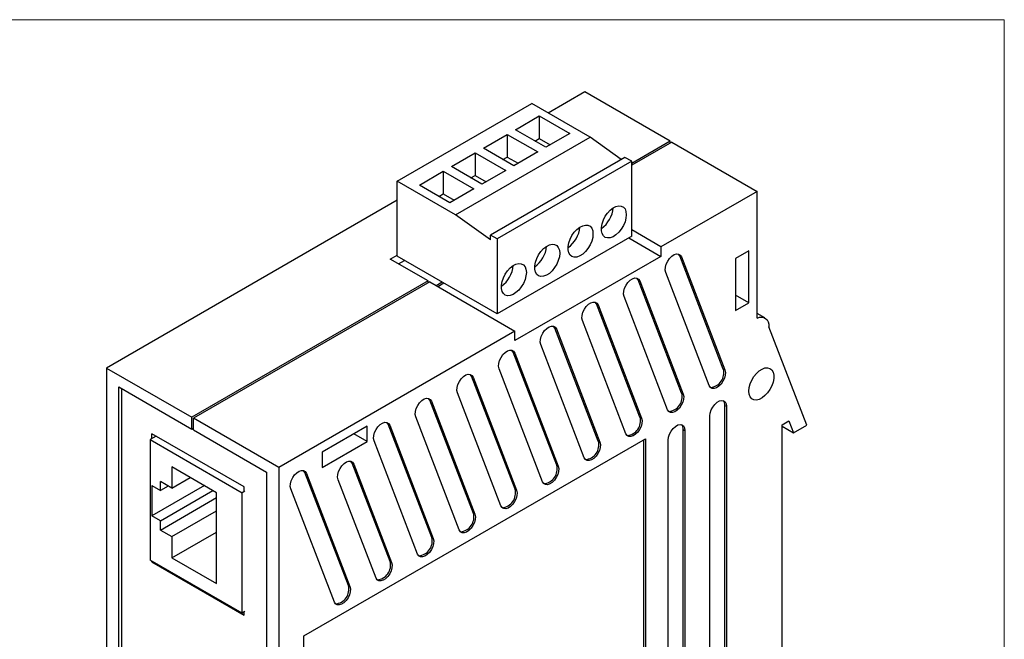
# Model space of a CAD drawing. Header units: inches. Extents: x 0 to 17, y 0 to 11.
# Tile 6 of 6: x 12.8 to 17, y 8.4 to 11. Entities that reach past the tile are written whole.
import ezdxf

# ---------------------------------------------------------------- set-up
doc = ezdxf.new("R2010")
doc.units = ezdxf.units.IN
doc.header["$MEASUREMENT"] = 0
doc.linetypes.add('SLD-Solid', pattern=[0])
doc.layers.add('SLD-DEFPOINTS', color=7, linetype='Continuous')

# ---------------------------------------------------------------- blocks, each defined once
blk = doc.blocks.new('Block2')
at = {"color": 7, "linetype": 'SLD-Solid', "lineweight": 18}
for p, q in [((17, 11), (0, 11)), ((17, 0), (17, 11))]:
    blk.add_line(p, q, dxfattribs=at)

msp = doc.modelspace()

# ---------------------------------------------------------------- linework, layer by layer
for p, q in [((15.2205, 10.6936), (15.065, 10.6038)), ((15.5825, 10.4847), (15.2205, 10.6936)), ((14.4239, 10.315), (14.9946, 10.6444)), ((15.2421, 10.5015), (14.9946, 10.6444)), ((14.9254, 10.5334), (15.0269, 10.5919)), ((15.0269, 10.5919), (15.1562, 10.5173)), ((15.0269, 10.5919), (15.0269, 10.4959)), ((15.0547, 10.4587), (14.9254, 10.5334)), ((14.6714, 10.1721), (15.2421, 10.5015)), ((14.7896, 10.455), (14.8911, 10.5136)), ((14.8911, 10.5136), (15.0205, 10.4389)), ((14.8911, 10.5136), (14.8911, 10.4175)), ((15.0086, 10.4853), (15.0269, 10.4959)), ((15.0269, 10.4959), (15.073, 10.4693)), ((15.1562, 10.5173), (15.0547, 10.4587)), ((15.3746, 10.4068), (15.2421, 10.5015)), ((14.919, 10.3803), (14.7896, 10.455)), ((15.5825, 10.4847), (15.4189, 10.3902)), ((15.5894, 10.4806), (15.4189, 10.3822)), ((15.5825, 10.4766), (15.5825, 10.4847)), ((15.5894, 10.4806), (15.9513, 10.2717)), ((14.6539, 10.3766), (14.7554, 10.4352)), ((14.7554, 10.4352), (14.8847, 10.3605)), ((14.7554, 10.4352), (14.7554, 10.3391)), ((15.3904, 10.4159), (14.8197, 10.0865)), ((14.8728, 10.407), (14.8911, 10.4175)), ((14.8911, 10.4175), (14.9373, 10.3909)), ((15.0205, 10.4389), (14.919, 10.3803)), ((15.4189, 10.3995), (15.3904, 10.4159)), ((14.7832, 10.3019), (14.6539, 10.3766)), ((15.4189, 10.3995), (14.8482, 10.07)), ((15.4189, 10.081), (15.4189, 10.3995)), ((14.5181, 10.2982), (14.6196, 10.3568)), ((14.6196, 10.3568), (14.7489, 10.2822)), ((14.6196, 10.3568), (14.6196, 10.2608)), ((14.7371, 10.3286), (14.7554, 10.3391)), ((14.7554, 10.3391), (14.8015, 10.3125)), ((14.8847, 10.3605), (14.7832, 10.3019)), ((14.4239, 9.9965), (14.4239, 10.315)), ((14.6714, 10.1721), (14.4239, 10.315)), ((14.6474, 10.2236), (14.5181, 10.2982)), ((14.7489, 10.2822), (14.6474, 10.2236)), ((14.6013, 10.2502), (14.6196, 10.2608)), ((14.6196, 10.2608), (14.6657, 10.2341)), ((15.9513, 10.2717), (15.5432, 10.0361)), ((15.9513, 9.7344), (15.9513, 10.2717)), ((14.4239, 10.2337), (13.1911, 9.522)), ((14.8197, 10.0661), (14.6714, 10.1721)), ((14.8482, 10.07), (14.8197, 10.0865)), ((14.8197, 10.0661), (14.8197, 10.0865)), ((15.4189, 10.081), (14.8482, 9.7516)), ((14.8482, 10.07), (14.8482, 9.7516)), ((15.4073, 10.0744), (15.5432, 9.9959)), ((15.5432, 10.0361), (15.4189, 10.1079)), ((15.5432, 10.0361), (15.5432, 9.9959)), ((14.3948, 9.9839), (14.4239, 10.0007)), ((14.8482, 9.7516), (14.4239, 9.9965)), ((15.5432, 9.9959), (14.9238, 9.6384)), ((15.6228, 9.998), (15.6298, 9.994)), ((15.8078, 9.518), (15.6228, 9.998)), ((15.6298, 9.994), (15.8147, 9.514)), ((15.916, 10.0194), (15.8594, 9.9868)), ((15.8594, 9.9868), (15.8594, 9.7663)), ((15.916, 9.7989), (15.916, 10.0194)), ((14.5549, 9.8915), (14.3948, 9.9839)), ((14.4297, 9.9638), (14.4551, 9.9785)), ((15.7483, 9.4477), (15.5633, 9.9277)), ((14.5549, 9.8915), (13.553, 9.3131)), ((14.5619, 9.8875), (13.56, 9.3091)), ((14.5549, 9.8834), (14.5549, 9.8915)), ((14.5619, 9.8875), (14.9238, 9.6785)), ((14.6152, 9.8861), (14.5897, 9.8714)), ((14.6221, 9.8821), (14.5967, 9.8674)), ((15.446, 9.896), (15.453, 9.892)), ((15.631, 9.4159), (15.446, 9.896)), ((15.453, 9.892), (15.638, 9.4119)), ((15.5715, 9.3456), (15.3866, 9.8257)), ((15.916, 9.7989), (15.8594, 9.8316)), ((15.2693, 9.7939), (15.2762, 9.7899)), ((15.4542, 9.3139), (15.2693, 9.7939)), ((15.2762, 9.7899), (15.4612, 9.3099)), ((15.8594, 9.7663), (15.916, 9.7989)), ((15.9846, 9.7348), (15.9513, 9.754)), ((15.3947, 9.2436), (15.2098, 9.7236)), ((16.1616, 9.2804), (16.0012, 9.6966)), ((14.9238, 9.6785), (13.9219, 9.1002)), ((14.9238, 9.6384), (14.9238, 9.6785)), ((15.0925, 9.6919), (15.0994, 9.6879)), ((15.2774, 9.2118), (15.0925, 9.6919)), ((15.0994, 9.6879), (15.2844, 9.2078)), ((15.218, 9.1415), (15.033, 9.6216)), ((14.9157, 9.5898), (14.9227, 9.5858)), ((15.1007, 9.1098), (14.9157, 9.5898)), ((14.9227, 9.5858), (15.1076, 9.1058)), ((13.1911, 9.522), (13.553, 9.3131)), ((13.1911, 9.522), (13.1911, 6.2885)), ((14.7389, 9.4878), (14.7459, 9.4837)), ((14.9239, 9.0077), (14.7389, 9.4878)), ((14.7459, 9.4837), (14.9308, 9.0037)), ((15.0412, 9.0395), (14.8562, 9.5195)), ((15.8078, 9.518), (15.8147, 9.514)), ((13.2433, 9.4423), (13.553, 9.2635)), ((13.2433, 6.308), (13.2433, 9.4423)), ((13.2545, 9.4359), (13.2545, 6.3144)), ((14.8644, 8.9374), (14.6794, 9.4175)), ((15.631, 9.4159), (15.638, 9.4119)), ((14.5622, 9.3857), (14.5691, 9.3817)), ((14.7471, 8.9057), (14.5622, 9.3857)), ((14.5691, 9.3817), (14.7541, 8.9017)), ((15.8144, 9.3638), (15.8214, 9.3598)), ((15.8144, 7.8042), (15.8144, 9.3638)), ((15.8214, 9.3598), (15.8214, 7.8002)), ((15.7507, 7.7594), (15.7507, 9.3189)), ((13.553, 9.2635), (13.553, 9.3131)), ((13.56, 9.2595), (13.56, 9.3091)), ((13.9219, 9.1002), (13.56, 9.3091)), ((14.2967, 9.2757), (14.1058, 9.1655)), ((14.2967, 9.2104), (14.2967, 9.2757)), ((14.3854, 9.2837), (14.3923, 9.2796)), ((14.5703, 8.8036), (14.3854, 9.2837)), ((14.3923, 9.2796), (14.5773, 8.7996)), ((14.6876, 8.8354), (14.5027, 9.3154)), ((15.4542, 9.3139), (15.4612, 9.3099)), ((16.0574, 9.2817), (16.0857, 9.298)), ((16.0574, 8.1181), (16.0574, 9.2817)), ((16.0574, 9.2753), (16.105, 9.2478)), ((16.0857, 9.298), (16.105, 9.2478)), ((16.105, 9.2478), (16.1616, 9.2804)), ((13.4017, 9.233), (13.3764, 9.2184)), ((13.7744, 9.0179), (13.3832, 9.2437)), ((13.3832, 9.2224), (13.3832, 9.2437)), ((13.3971, 9.2304), (13.3971, 9.2356)), ((13.553, 9.2635), (13.56, 9.2676)), ((13.56, 9.2595), (13.8697, 9.0807)), ((14.2967, 9.2104), (14.2401, 9.243)), ((15.6377, 9.2617), (15.6446, 9.2577)), ((15.6377, 7.7021), (15.6377, 9.2617)), ((15.6446, 9.2577), (15.6446, 7.6981)), ((13.3764, 9.2184), (13.7661, 8.9935)), ((13.3764, 9.2184), (13.3764, 8.7073)), ((14.028, 8.3857), (15.4775, 9.2225)), ((14.1058, 9.1001), (14.2967, 9.2104)), ((14.5108, 8.7333), (14.3259, 9.2134)), ((15.2774, 9.2118), (15.2844, 9.2078)), ((15.4706, 7.5444), (15.4706, 9.2185)), ((15.4775, 9.2225), (15.4775, 7.5404)), ((15.5739, 7.6573), (15.5739, 9.2169)), ((14.1058, 9.1655), (14.1058, 9.1001)), ((14.2328, 9.1188), (14.2397, 9.1148)), ((14.3936, 8.7016), (14.2328, 9.1188)), ((14.2397, 9.1148), (14.4005, 8.6976)), ((15.1007, 9.1098), (15.1076, 9.1058)), ((13.6575, 8.9934), (13.4682, 9.1027)), ((13.4682, 9.1027), (13.4682, 9.0127)), ((13.8697, 9.0807), (13.8697, 5.9464)), ((13.9219, 9.1002), (13.9219, 5.8667)), ((14.0318, 9.0796), (14.0388, 9.0755)), ((14.2168, 8.5995), (14.0318, 9.0796)), ((14.0388, 9.0755), (14.2237, 8.5955)), ((13.4195, 9.0023), (13.4195, 9.0408)), ((13.4682, 9.0127), (13.4195, 9.0408)), ((13.4682, 9.0127), (13.5462, 9.0577)), ((14.3341, 8.6313), (14.1733, 9.0485)), ((13.3833, 9.0232), (13.4195, 9.0023)), ((13.3833, 9.0232), (13.3833, 8.8946)), ((13.6061, 9.0232), (13.3833, 8.8946)), ((13.4529, 9.0216), (13.4195, 9.0023)), ((13.4195, 8.8737), (13.6423, 9.0023)), ((13.6575, 8.6077), (13.6575, 8.9934)), ((13.7773, 8.9999), (13.7661, 8.9935)), ((13.7661, 8.4823), (13.7661, 8.9935)), ((13.7744, 9.0016), (13.7744, 9.0179)), ((14.1573, 8.5292), (13.9723, 9.0093)), ((14.9239, 9.0077), (14.9308, 9.0037)), ((13.4195, 8.8351), (13.6575, 8.9725)), ((13.4682, 8.807), (13.6575, 8.9163)), ((14.7471, 8.9057), (14.7541, 8.9017)), ((13.4195, 8.8737), (13.3833, 8.8946)), ((13.4195, 8.8351), (13.4195, 8.8737)), ((13.4195, 8.8351), (13.4682, 8.807)), ((13.4682, 8.717), (13.6575, 8.8262)), ((13.4682, 8.807), (13.4682, 8.717)), ((14.5703, 8.8036), (14.5773, 8.7996)), ((13.7661, 8.4823), (13.3764, 8.7073)), ((13.3832, 8.6999), (13.3832, 8.7034)), ((13.3862, 8.7016), (13.3832, 8.6999)), ((13.3832, 8.6999), (13.7744, 8.4741)), ((13.4682, 8.717), (13.6575, 8.6077)), ((14.3936, 8.7016), (14.4005, 8.6976)), ((14.2168, 8.5995), (14.2237, 8.5955)), ((13.7773, 8.4887), (13.7661, 8.4823)), ((13.7744, 8.4741), (13.7744, 8.4871)), ((14.028, 6.7036), (14.028, 8.3857))]:
    msp.add_line(p, q)
at = {"flags": 128}
for points in [[(15.3962, 10.1728), (15.3948, 10.1579), (15.3906, 10.1421), (15.3838, 10.1263), (15.3749, 10.1114), (15.3642, 10.0981), (15.3524, 10.0872), (15.3401, 10.0793), (15.328, 10.0748), (15.3167, 10.0739), (15.3068, 10.0767), (15.2989, 10.083), (15.2934, 10.0925), (15.2905, 10.1047), (15.2905, 10.1189), (15.2934, 10.1344), (15.2989, 10.1503), (15.3068, 10.1658), (15.3167, 10.1799), (15.328, 10.1921), (15.3401, 10.2016), (15.3524, 10.2078), (15.3642, 10.2106), (15.3749, 10.2096), (15.3838, 10.205), (15.3906, 10.1971), (15.3948, 10.1861), (15.3962, 10.1728)], [(15.2548, 10.0912), (15.2534, 10.0762), (15.2492, 10.0605), (15.2424, 10.0447), (15.2334, 10.0297), (15.2228, 10.0165), (15.211, 10.0056), (15.1987, 9.9977), (15.1866, 9.9931), (15.1753, 9.9922), (15.1654, 9.995), (15.1575, 10.0013), (15.1519, 10.0109), (15.1491, 10.0231), (15.1491, 10.0373), (15.1519, 10.0528), (15.1575, 10.0687), (15.1654, 10.0841), (15.1753, 10.0983), (15.1866, 10.1105), (15.1987, 10.1199), (15.211, 10.1262), (15.2228, 10.1289), (15.2334, 10.128), (15.2424, 10.1234), (15.2492, 10.1154), (15.2534, 10.1045), (15.2548, 10.0912)], [(15.1134, 10.0096), (15.112, 9.9946), (15.1077, 9.9788), (15.101, 9.963), (15.092, 9.9481), (15.0814, 9.9348), (15.0696, 9.9239), (15.0573, 9.916), (15.0451, 9.9115), (15.0338, 9.9106), (15.024, 9.9134), (15.016, 9.9197), (15.0105, 9.9292), (15.0077, 9.9414), (15.0077, 9.9556), (15.0105, 9.9711), (15.016, 9.987), (15.024, 10.0025), (15.0338, 10.0167), (15.0451, 10.0288), (15.0573, 10.0383), (15.0696, 10.0446), (15.0814, 10.0473), (15.092, 10.0463), (15.101, 10.0418), (15.1077, 10.0338), (15.112, 10.0228), (15.1134, 10.0096)], [(15.5633, 9.9277), (15.5613, 9.9379), (15.5621, 9.9499), (15.5657, 9.9629), (15.5718, 9.9756), (15.5799, 9.9872), (15.5893, 9.9966), (15.5994, 10.0032), (15.6092, 10.0063), (15.618, 10.0057), (15.625, 10.0015), (15.6298, 9.994)], [(15.6228, 9.998), (15.6181, 10.0055), (15.6178, 10.0058)], [(14.972, 9.9279), (14.9705, 9.913), (14.9663, 9.8972), (14.9596, 9.8814), (14.9506, 9.8665), (14.9399, 9.8532), (14.9281, 9.8423), (14.9158, 9.8344), (14.9037, 9.8298), (14.8924, 9.829), (14.8825, 9.8317), (14.8746, 9.8381), (14.8691, 9.8476), (14.8663, 9.8598), (14.8663, 9.874), (14.8691, 9.8895), (14.8746, 9.9054), (14.8825, 9.9208), (14.8924, 9.935), (14.9037, 9.9472), (14.9158, 9.9567), (14.9281, 9.9629), (14.9399, 9.9657), (14.9506, 9.9647), (14.9596, 9.9601), (14.9663, 9.9521), (14.9705, 9.9412), (14.972, 9.9279)], [(15.3866, 9.8257), (15.3845, 9.8359), (15.3853, 9.8479), (15.3889, 9.8608), (15.395, 9.8736), (15.4031, 9.8852), (15.4125, 9.8946), (15.4226, 9.9011), (15.4324, 9.9042), (15.4412, 9.9037), (15.4482, 9.8995), (15.453, 9.892)], [(15.446, 9.896), (15.4413, 9.9035), (15.4411, 9.9037)], [(15.2098, 9.7236), (15.2077, 9.7338), (15.2085, 9.7458), (15.2121, 9.7588), (15.2182, 9.7715), (15.2263, 9.7831), (15.2358, 9.7925), (15.2458, 9.7991), (15.2556, 9.8022), (15.2644, 9.8016), (15.2715, 9.7974), (15.2762, 9.7899)], [(15.2693, 9.7939), (15.2645, 9.8014), (15.2643, 9.8016)], [(15.9513, 9.7344), (15.9615, 9.7377), (15.9711, 9.7386), (15.9798, 9.737), (15.9874, 9.733), (15.9934, 9.7267), (15.9979, 9.7183), (16.0005, 9.7082), (16.0012, 9.6966)], [(15.033, 9.6216), (15.0309, 9.6318), (15.0317, 9.6438), (15.0353, 9.6567), (15.0414, 9.6695), (15.0495, 9.6811), (15.059, 9.6905), (15.069, 9.697), (15.0788, 9.7001), (15.0876, 9.6996), (15.0947, 9.6954), (15.0994, 9.6879)], [(15.0925, 9.6919), (15.0877, 9.6994), (15.0875, 9.6996)], [(14.8562, 9.5195), (14.8542, 9.5297), (14.855, 9.5417), (14.8585, 9.5547), (14.8646, 9.5674), (14.8727, 9.579), (14.8822, 9.5884), (14.8922, 9.595), (14.9021, 9.5981), (14.9109, 9.5975), (14.9179, 9.5933), (14.9227, 9.5858)], [(14.9157, 9.5898), (14.911, 9.5973), (14.9107, 9.5975)], [(14.6794, 9.4175), (14.6774, 9.4276), (14.6782, 9.4397), (14.6818, 9.4526), (14.6879, 9.4654), (14.696, 9.477), (14.7054, 9.4864), (14.7155, 9.4929), (14.7253, 9.496), (14.7341, 9.4955), (14.7411, 9.4912), (14.7459, 9.4837)], [(14.7389, 9.4878), (14.7342, 9.4953), (14.7339, 9.4955)], [(15.8147, 9.514), (15.8168, 9.5038), (15.816, 9.4917), (15.8124, 9.4788), (15.8063, 9.4661), (15.7982, 9.4545), (15.7887, 9.4451), (15.7787, 9.4385), (15.7689, 9.4354), (15.7601, 9.436), (15.753, 9.4402), (15.7483, 9.4477)], [(15.916, 9.4244), (15.9174, 9.4393), (15.9216, 9.4551), (15.9284, 9.4709), (15.9373, 9.4858), (15.948, 9.4991), (15.9598, 9.51), (15.9721, 9.5179), (15.9842, 9.5224), (15.9955, 9.5233), (16.0054, 9.5205), (16.0133, 9.5142), (16.0188, 9.5047), (16.0217, 9.4925), (16.0217, 9.4783), (16.0188, 9.4628), (16.0133, 9.4469), (16.0054, 9.4314), (15.9955, 9.4172), (15.9842, 9.4051), (15.9721, 9.3956), (15.9598, 9.3893), (15.948, 9.3866), (15.9373, 9.3876), (15.9284, 9.3922), (15.9216, 9.4001), (15.9174, 9.4111), (15.916, 9.4244)], [(15.638, 9.4119), (15.64, 9.4017), (15.6392, 9.3897), (15.6356, 9.3768), (15.6295, 9.364), (15.6214, 9.3524), (15.612, 9.343), (15.6019, 9.3365), (15.5921, 9.3334), (15.5833, 9.3339), (15.5763, 9.3381), (15.5715, 9.3456)], [(14.5027, 9.3154), (14.5006, 9.3256), (14.5014, 9.3376), (14.505, 9.3506), (14.5111, 9.3633), (14.5192, 9.3749), (14.5287, 9.3843), (14.5387, 9.3909), (14.5485, 9.394), (14.5573, 9.3934), (14.5644, 9.3892), (14.5691, 9.3817)], [(14.5622, 9.3857), (14.5574, 9.3932), (14.5572, 9.3934)], [(15.7507, 9.3189), (15.7521, 9.3313), (15.7563, 9.3443), (15.7629, 9.3568), (15.7714, 9.368), (15.781, 9.3769), (15.7911, 9.3827), (15.8007, 9.385), (15.8092, 9.3836), (15.8158, 9.3786), (15.82, 9.3704), (15.8214, 9.3598)], [(14.3259, 9.2134), (14.3238, 9.2235), (14.3246, 9.2356), (14.3282, 9.2485), (14.3343, 9.2613), (14.3424, 9.2729), (14.3519, 9.2823), (14.3619, 9.2888), (14.3717, 9.2919), (14.3805, 9.2914), (14.3876, 9.2871), (14.3923, 9.2796)], [(14.3854, 9.2837), (14.3806, 9.2912), (14.3804, 9.2914)], [(15.4612, 9.3099), (15.4632, 9.2997), (15.4624, 9.2876), (15.4588, 9.2747), (15.4528, 9.262), (15.4446, 9.2504), (15.4352, 9.241), (15.4252, 9.2344), (15.4153, 9.2313), (15.4065, 9.2319), (15.3995, 9.2361), (15.3947, 9.2436)], [(15.5739, 9.2169), (15.5753, 9.2292), (15.5795, 9.2422), (15.5861, 9.2548), (15.5946, 9.266), (15.6042, 9.2748), (15.6143, 9.2806), (15.624, 9.2829), (15.6324, 9.2815), (15.639, 9.2765), (15.6432, 9.2684), (15.6446, 9.2577)], [(15.2844, 9.2078), (15.2865, 9.1976), (15.2857, 9.1856), (15.2821, 9.1727), (15.276, 9.1599), (15.2679, 9.1483), (15.2584, 9.1389), (15.2484, 9.1324), (15.2386, 9.1293), (15.2298, 9.1298), (15.2227, 9.134), (15.218, 9.1415)], [(14.1733, 9.0485), (14.1712, 9.0587), (14.172, 9.0708), (14.1756, 9.0837), (14.1817, 9.0965), (14.1898, 9.108), (14.1993, 9.1175), (14.2093, 9.124), (14.2191, 9.1271), (14.2279, 9.1265), (14.235, 9.1223), (14.2397, 9.1148)], [(14.2328, 9.1188), (14.228, 9.1263), (14.2278, 9.1266)], [(13.9723, 9.0093), (13.9703, 9.0194), (13.9711, 9.0315), (13.9747, 9.0444), (13.9808, 9.0572), (13.9889, 9.0688), (13.9983, 9.0782), (14.0084, 9.0847), (14.0182, 9.0878), (14.027, 9.0873), (14.034, 9.083), (14.0388, 9.0755)], [(14.0318, 9.0796), (14.0271, 9.0871), (14.0268, 9.0873)], [(15.1076, 9.1058), (15.1097, 9.0956), (15.1089, 9.0835), (15.1053, 9.0706), (15.0992, 9.0579), (15.0911, 9.0463), (15.0816, 9.0368), (15.0716, 9.0303), (15.0618, 9.0272), (15.053, 9.0278), (15.0459, 9.032), (15.0412, 9.0395)], [(14.9308, 9.0037), (14.9329, 8.9935), (14.9321, 8.9815), (14.9285, 8.9686), (14.9224, 8.9558), (14.9143, 8.9442), (14.9049, 8.9348), (14.8948, 8.9283), (14.885, 8.9252), (14.8762, 8.9257), (14.8692, 8.9299), (14.8644, 8.9374)], [(14.7541, 8.9017), (14.7561, 8.8915), (14.7553, 8.8794), (14.7517, 8.8665), (14.7456, 8.8537), (14.7375, 8.8422), (14.7281, 8.8327), (14.718, 8.8262), (14.7082, 8.8231), (14.6994, 8.8237), (14.6924, 8.8279), (14.6876, 8.8354)], [(14.5773, 8.7996), (14.5794, 8.7894), (14.5786, 8.7774), (14.575, 8.7645), (14.5689, 8.7517), (14.5608, 8.7401), (14.5513, 8.7307), (14.5413, 8.7242), (14.5315, 8.7211), (14.5227, 8.7216), (14.5156, 8.7258), (14.5108, 8.7333)], [(14.4005, 8.6976), (14.4026, 8.6874), (14.4018, 8.6753), (14.3982, 8.6624), (14.3921, 8.6496), (14.384, 8.6381), (14.3745, 8.6286), (14.3645, 8.6221), (14.3547, 8.619), (14.3459, 8.6196), (14.3388, 8.6238), (14.3341, 8.6313)], [(14.2237, 8.5955), (14.2258, 8.5853), (14.225, 8.5733), (14.2214, 8.5604), (14.2153, 8.5476), (14.2072, 8.536), (14.1978, 8.5266), (14.1877, 8.5201), (14.1779, 8.517), (14.1691, 8.5175), (14.162, 8.5217), (14.1573, 8.5292)]]:
    msp.add_lwpolyline(points, dxfattribs=at)
for centre, radius, start, end in [((15.2249, 10.2105), 0.1159, 304.3182, 355.6872), ((15.0834, 10.1289), 0.1159, 304.3182, 355.6872), ((14.942, 10.0473), 0.1159, 304.3183, 355.6872), ((14.8006, 9.9656), 0.1159, 304.3182, 355.6872), ((15.7481, 9.5016), 0.0619, 274.7693, 15.37), ((15.5714, 9.3995), 0.0619, 274.7694, 15.3699), ((15.7881, 9.3661), 0.0264, 354.9552, 43.4208), ((15.3946, 9.2975), 0.0619, 274.7693, 15.3699), ((15.6114, 9.2641), 0.0264, 354.9549, 43.4214), ((15.2178, 9.1954), 0.0619, 274.7694, 15.3699), ((15.041, 9.0934), 0.0619, 274.7694, 15.3699), ((14.8642, 8.9913), 0.0619, 274.7693, 15.3699), ((14.6875, 8.8893), 0.0619, 274.7694, 15.3699), ((14.5107, 8.7872), 0.0619, 274.7694, 15.3699), ((14.3339, 8.6852), 0.0619, 274.7694, 15.3699), ((14.1571, 8.5831), 0.0619, 274.7693, 15.3699)]:
    msp.add_arc(centre, radius, start, end)

# ---------------------------------------------------------------- block references
at = {"layer": 'SLD-DEFPOINTS'}
msp.add_blockref('Block2', (0, 0), dxfattribs=at)

doc.saveas('drawing.dxf')
